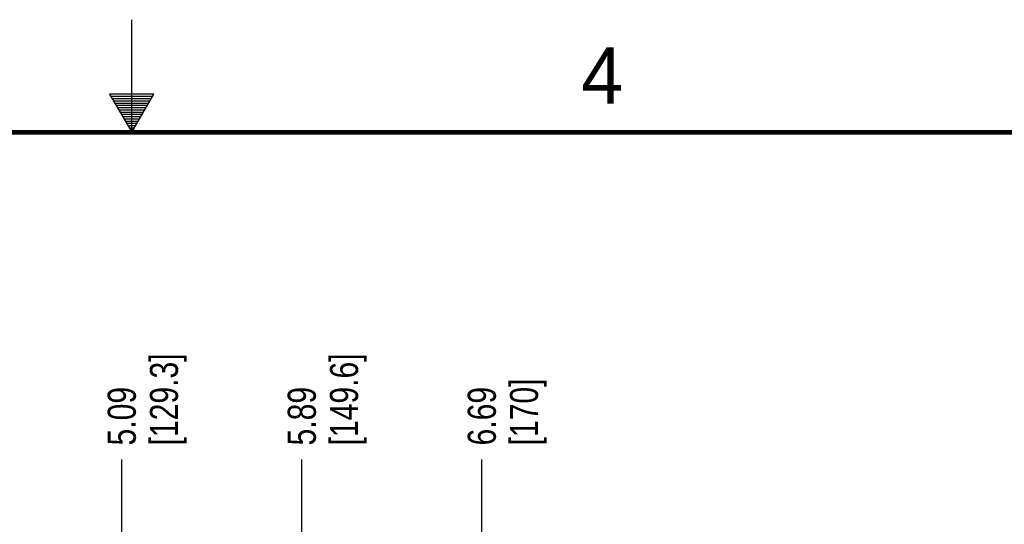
# Model space of a CAD drawing. Header units: inches. Extents: x 0 to 34, y 0 to 22.
# Tile 30 of 39: x 16.5 to 20.9, y 19.8 to 22. Entities that reach past the tile are written whole.
import ezdxf

# ---------------------------------------------------------------- set-up
doc = ezdxf.new("R2010")
doc.units = ezdxf.units.IN
doc.header["$LTSCALE"] = 1.87
doc.header["$MEASUREMENT"] = 0
doc.layers.get('0').update_dxf_attribs({"linetype": 'CONTINUOUS'})
doc.layers.add('DIMENSIONS', color=7, linetype='CONTINUOUS')
doc.styles.get("Standard").update_dxf_attribs({"font": 'txt', "width": 0.8})
doc.styles.add('TEXTSTYLE_2', font='txt')
doc.dimstyles.new('DIMSTYLE_1', dxfattribs={"dimtxt": 0.125, "dimasz": 0.18, "dimexe": 0.18, "dimexo": 0.0625, "dimgap": 0.09, "dimtad": 0, "dimtih": 1, "dimtoh": 1, "dimzin": 4, "dimdsep": 46, "dimtxsty": 'STANDARD', "dimblk": '_FILLED', "dimblk1": '_FILLED', "dimblk2": '_FILLED', "dimcen": 0.09, "dimadec": 0, "dimazin": 0, "dimtfac": 1, "dimtofl": 0, "dimtmove": 0, "dimatfit": 3, "dimldrblk": '_FILLED', "dimfxl": 1, "dimtolj": 1, "dimtzin": 4, "dimarcsym": 0})

# ---------------------------------------------------------------- blocks, each defined once
blk = doc.blocks.new('*D5')
at = {"layer": 'DIMENSIONS', "color": 2, "linetype": 'CONTINUOUS'}
blk.add_line((16.9559, 18.3732), (16.9559, 20.0465), dxfattribs=at)
at = {"layer": 'DIMENSIONS', "color": 2, "linetype": 'CONTINUOUS', "insert": (16.8934, 20.109), "char_height": 0.125, "width": 0.7, "attachment_point": 1, "rotation": 90, "line_spacing_factor": 0.9}
blk.add_mtext('5.09\\P[129.3]', dxfattribs=at)
blk = doc.blocks.new('_FILLED')
at = {"color": 0, "linetype": 'BYBLOCK'}
blk.add_solid([(0, 0), (-1, 0.174), (-1, -0.174)], dxfattribs=at)
blk = doc.blocks.new('*D6')
at = {"layer": 'DIMENSIONS', "color": 2, "linetype": 'CONTINUOUS'}
blk.add_line((17.7559, 18.3732), (17.7559, 20.0465), dxfattribs=at)
at = {"layer": 'DIMENSIONS', "color": 2, "linetype": 'CONTINUOUS', "insert": (17.6934, 20.109), "char_height": 0.125, "width": 0.7, "attachment_point": 1, "rotation": 90, "line_spacing_factor": 0.9}
blk.add_mtext('5.89\\P[149.6]', dxfattribs=at)
blk = doc.blocks.new('*D7')
at = {"layer": 'DIMENSIONS', "color": 2, "linetype": 'CONTINUOUS'}
blk.add_line((18.5559, 18.3732), (18.5559, 20.0465), dxfattribs=at)
at = {"layer": 'DIMENSIONS', "color": 2, "linetype": 'CONTINUOUS', "insert": (18.4934, 20.109), "char_height": 0.125, "width": 0.5, "attachment_point": 1, "rotation": 90, "line_spacing_factor": 0.9}
blk.add_mtext('6.69\\P[170]', dxfattribs=at)

msp = doc.modelspace()

# ---------------------------------------------------------------- linework, layer by layer
at = {"color": 2, "linetype": 'CONTINUOUS'}
for p, q in [((17, 21.5), (17, 22)), ((16.902, 21.6697), (17, 21.5)), ((17.098, 21.6697), (16.902, 21.6697)), ((16.9076, 21.66), (17.0924, 21.66)), ((17, 21.5), (17.098, 21.6697)), ((16.9134, 21.65), (17.0866, 21.65)), ((16.9192, 21.64), (17.0808, 21.64)), ((16.925, 21.63), (17.0751, 21.63)), ((16.9307, 21.62), (17.0693, 21.62)), ((16.9365, 21.61), (17.0635, 21.61)), ((16.9423, 21.6), (17.0578, 21.6)), ((16.9481, 21.59), (17.052, 21.59)), ((16.9538, 21.58), (17.0462, 21.58)), ((16.9596, 21.57), (17.0404, 21.57)), ((16.9654, 21.56), (17.0347, 21.56)), ((16.9712, 21.55), (17.0289, 21.55)), ((16.9769, 21.54), (17.0231, 21.54)), ((16.9827, 21.53), (17.0173, 21.53)), ((16.9885, 21.52), (17.0116, 21.52)), ((16.9942, 21.51), (17.0058, 21.51))]:
    msp.add_line(p, q, dxfattribs=at)
at = {"color": 7, "linetype": 'CONTINUOUS', "const_width": 0.02}
msp.add_lwpolyline([(33.5, 21.5), (0.5, 21.5)], dxfattribs=at)

# ---------------------------------------------------------------- texts
at = {"color": 2, "linetype": 'CONTINUOUS', "insert": (18.9977, 21.8777), "char_height": 0.25, "width": 0.25, "attachment_point": 1, "line_spacing_factor": 0.9, "style": 'TEXTSTYLE_2'}
msp.add_mtext('4', dxfattribs=at)

# ---------------------------------------------------------------- dimensions: what is measured, and where the dimension line sits
at = {"layer": 'DIMENSIONS', "color": 2, "linetype": 'CONTINUOUS'}
for feature_location, picture, middle in [((16.9559, 18.3732), '*D5', (17.0496, 20.459)), ((17.7559, 18.3732), '*D6', (17.8496, 20.459)), ((18.5559, 18.3732), '*D7', (18.6496, 20.359))]:
    dim = msp.add_ordinate_dim(feature_location=feature_location, offset=(0, 1.6734), dtype=1, origin=(11.8646, 18.3107), dimstyle='DIMSTYLE_1', dxfattribs=at)
    dim.commit()
    dim.dimension.update_dxf_attribs({"geometry": picture, "text_midpoint": middle})

doc.saveas('drawing.dxf')
